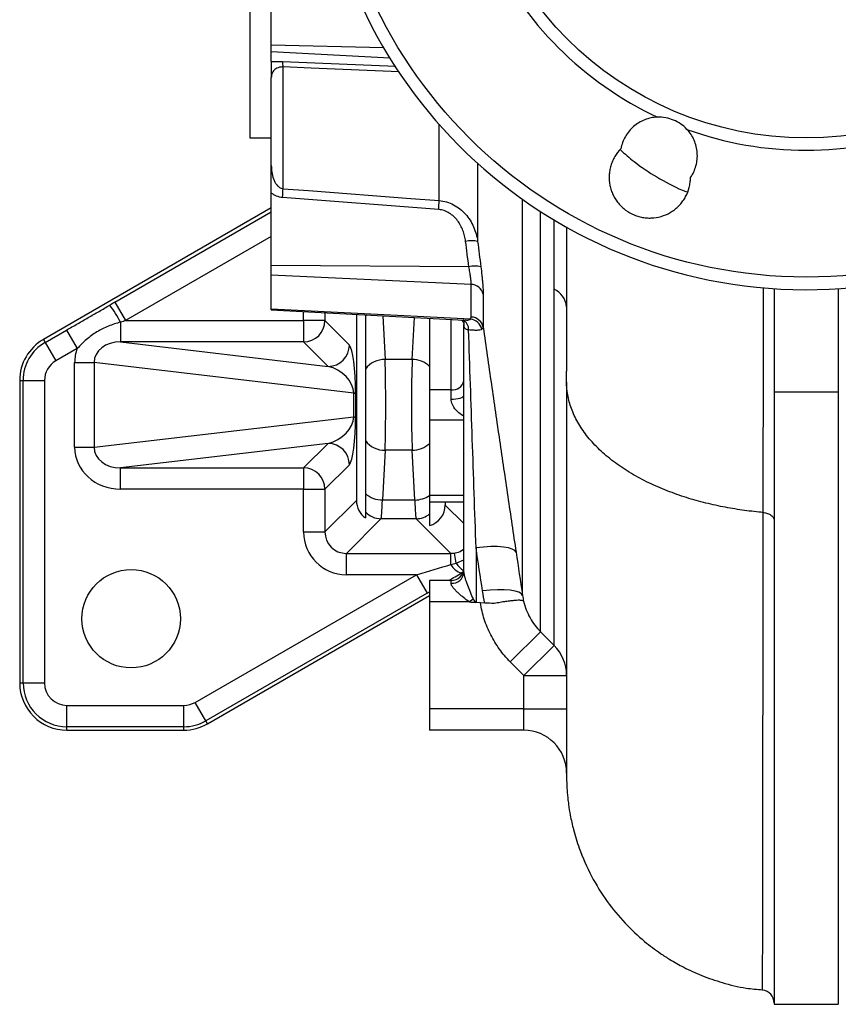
# Model space of a CAD drawing. Header units: millimetres. Extents: x 1645 to 4506, y 2573 to 3631.
# Tile 1 of 10: x 1645 to 2028, y 2573 to 3034. Entities that reach past the tile are written whole.
import ezdxf

# ---------------------------------------------------------------- set-up
doc = ezdxf.new("R2010")
doc.units = ezdxf.units.MM
doc.header["$LTSCALE"] = 2

msp = doc.modelspace()

# ---------------------------------------------------------------- linework, layer by layer
at = {"color": 7, "linetype": 'Continuous', "lineweight": 25}
for p, q in [((1752.94, 3136.47), (1752.94, 2978.47)), ((1762.94, 3021.86), (1762.94, 3060.4)), ((1762.94, 3018.66), (1762.94, 3021.86)), ((1762.94, 3014.2), (1762.94, 3018.66)), ((1768.42, 2954.73), (1768.42, 3011.65)), ((1762.94, 2965.63), (1762.94, 3006.76)), ((1752.94, 2978.47), (1762.94, 2978.47)), ((1762.94, 2918.84), (1762.94, 2952.71)), ((1841.17, 2944.98), (1768.21, 2950.58)), ((1762.94, 2945.71), (1656.39, 2884.2)), ((1855.26, 2918.2), (1762.94, 2918.84)), ((1762.94, 2914.29), (1762.94, 2918.84)), ((1856.35, 2909.94), (1762.94, 2914.29)), ((1762.94, 2898.32), (1762.94, 2914.29)), ((1856.35, 2894.7), (1856.35, 2909.94)), ((1861.96, 2905.45), (1861.96, 2889.9)), ((1997.94, 2907.96), (1997.94, 2859.58)), ((2027.94, 2907.96), (2027.94, 2859.58)), ((1689.87, 2901.68), (1694.86, 2893.03)), ((1855.99, 2893.68), (1762.94, 2898.32)), ((1762.94, 2898.04), (1762.94, 2898.32)), ((1762.94, 2898.04), (1853.29, 2893.3)), ((1692.46, 2892.33), (1692.46, 2883.04)), ((1694.86, 2893.03), (1778.04, 2893.03)), ((1778.04, 2893.03), (1778.04, 2883.04)), ((1788.02, 2893.03), (1778.04, 2893.03)), ((1788.02, 2893.03), (1799.44, 2881.61)), ((1802.72, 2895.95), (1802.72, 2808.9)), ((1806.94, 2895.73), (1806.94, 2895.11)), ((1806.94, 2895.11), (1806.94, 2870.34)), ((1836.94, 2894.16), (1836.94, 2860.7)), ((1852.91, 2891.43), (1852.94, 2890.27)), ((1852.94, 2893.32), (1852.94, 2891.29)), ((1657.19, 2882.81), (1667.25, 2888.62)), ((1667.25, 2888.62), (1672.24, 2879.97)), ((1852.94, 2775.41), (1852.94, 2891.29)), ((1656.39, 2884.2), (1657.19, 2882.81)), ((1657.19, 2882.81), (1662.19, 2874.16)), ((1692.46, 2883.04), (1789.45, 2871.63)), ((1778.04, 2883.04), (1692.46, 2883.04)), ((1789.45, 2871.63), (1778.04, 2883.04)), ((1672.24, 2879.97), (1662.19, 2874.16)), ((1671.03, 2873.43), (1680.17, 2873.43)), ((1671.03, 2833.82), (1671.03, 2873.43)), ((1801.45, 2859.15), (1680.17, 2873.43)), ((1680.17, 2873.43), (1680.17, 2833.82)), ((1828.77, 2874.84), (1816.11, 2874.84)), ((1645.34, 2865.06), (1645.34, 2723.63)), ((1645.34, 2865.06), (1646.94, 2865.06)), ((1646.94, 2865.06), (1656.93, 2865.06)), ((1646.94, 2723.63), (1646.94, 2865.06)), ((1656.93, 2865.06), (1656.93, 2723.63)), ((1801.45, 2859.15), (1802.3, 2859.15)), ((1801.45, 2848.1), (1801.45, 2859.15)), ((1802.3, 2859.15), (1802.3, 2848.1)), ((1836.94, 2860.7), (1836.94, 2846.55)), ((1846.94, 2860.7), (1836.94, 2860.7)), ((1846.94, 2856.32), (1846.94, 2860.7)), ((2027.94, 2859.58), (1997.94, 2859.58)), ((1997.94, 2859.58), (1997.94, 2573.33)), ((2027.94, 2859.58), (2027.94, 2573.33)), ((1680.17, 2833.82), (1801.45, 2848.1)), ((1801.45, 2848.1), (1802.3, 2848.1)), ((1836.94, 2846.55), (1836.94, 2811.2)), ((1806.94, 2836.91), (1806.94, 2812.14)), ((1671.03, 2833.82), (1680.17, 2833.82)), ((1789.45, 2835.62), (1692.46, 2824.21)), ((1778.04, 2824.21), (1789.45, 2835.62)), ((1816.11, 2832.41), (1814.89, 2809.15)), ((1828.77, 2832.41), (1816.11, 2832.41)), ((1829.99, 2809.15), (1828.77, 2832.41)), ((1692.46, 2824.21), (1778.04, 2824.21)), ((1692.46, 2814.22), (1692.46, 2824.21)), ((1778.04, 2824.21), (1778.04, 2814.22)), ((1799.44, 2825.64), (1788.02, 2814.22)), ((1778.04, 2814.22), (1692.46, 2814.22)), ((1778.04, 2814.22), (1788.02, 2814.22)), ((1778.04, 2794.19), (1778.04, 2814.22)), ((1788.02, 2814.22), (1788.02, 2794.19)), ((1788.02, 2794.19), (1802.72, 2808.9)), ((1814.89, 2809.15), (1829.99, 2809.15)), ((1836.94, 2811.2), (1836.94, 2808.27)), ((1836.94, 2808.27), (1852.94, 2808.27)), ((1844.24, 2808.27), (1844.24, 2806.81)), ((1814.2, 2800.4), (1798.01, 2784.21)), ((1806.94, 2803.56), (1806.94, 2800.74)), ((1830.68, 2800.4), (1814.2, 2800.4)), ((1846.87, 2784.21), (1830.68, 2800.4)), ((1836.94, 2802.63), (1836.94, 2797.19)), ((1778.04, 2794.19), (1788.02, 2794.19)), ((1858.63, 2786.8), (1858.63, 2761.17)), ((1900.94, 2789.17), (1900.94, 2788.45)), ((1798.01, 2784.21), (1846.87, 2784.21)), ((1798.01, 2774.22), (1798.01, 2784.21)), ((1846.87, 2778.95), (1846.87, 2784.21)), ((1849.34, 2779.57), (1848.54, 2784.34)), ((1727.34, 2714.52), (1830.74, 2774.22)), ((1830.74, 2774.22), (1798.01, 2774.22)), ((1830.74, 2774.22), (1835.73, 2765.57)), ((1846.94, 2771.47), (1836.94, 2771.47)), ((1836.94, 2771.47), (1836.94, 2761.47)), ((1846.94, 2770.18), (1846.94, 2771.47)), ((1835.73, 2765.57), (1732.33, 2705.88)), ((1733.13, 2704.49), (1836.94, 2764.42)), ((1855.48, 2761.47), (1857.21, 2762.96)), ((1836.94, 2761.47), (1836.94, 2711.47)), ((1855.48, 2761.47), (1836.94, 2761.47)), ((1858.63, 2761.17), (1858.48, 2761.18)), ((1862.81, 2760.95), (1858.63, 2761.17)), ((1874.63, 2733.46), (1888.78, 2747.47)), ((1888.78, 2747.47), (1895.08, 2741.11)), ((1880.94, 2727.09), (1895.08, 2741.11)), ((1880.94, 2727.09), (1874.63, 2733.46)), ((1880.94, 2711.47), (1880.94, 2727.09)), ((1880.94, 2727.09), (1900.94, 2727.09)), ((1645.34, 2723.63), (1646.94, 2723.63)), ((1646.94, 2723.63), (1656.93, 2723.63)), ((1667.44, 2713.12), (1722.08, 2713.12)), ((1667.44, 2703.13), (1667.44, 2713.12)), ((1722.08, 2703.13), (1722.08, 2713.12)), ((1732.33, 2705.88), (1727.34, 2714.52)), ((1880.94, 2711.47), (1836.94, 2711.47)), ((1836.94, 2711.47), (1836.94, 2701.47)), ((1880.94, 2711.47), (1900.94, 2711.47)), ((1722.08, 2703.13), (1667.44, 2703.13)), ((1667.44, 2701.53), (1667.44, 2703.13)), ((1722.08, 2701.53), (1722.08, 2703.13)), ((1733.13, 2704.49), (1732.33, 2705.88)), ((1667.44, 2701.53), (1722.08, 2701.53)), ((1880.94, 2701.47), (1836.94, 2701.47)), ((1997.94, 2573.33), (2027.94, 2573.33))]:
    msp.add_line(p, q, dxfattribs=at)
at = {"color": 8, "linetype": 'Continuous', "lineweight": 25}
for p, q in [((1815.42, 3020.6), (1762.94, 3021.86)), ((1818.32, 3015.78), (1762.94, 3018.66)), ((1768.21, 3014.2), (1821.08, 3011.94)), ((1841.37, 2949.13), (1841.37, 2984.79)), ((1859.38, 2966.58), (1859.38, 2930.09)), ((1880.36, 2764.53), (1880.36, 2949.75)), ((1689.87, 2901.68), (1762.94, 2943.87)), ((1888.78, 2747.47), (1888.78, 2944.05)), ((1762.94, 2932.33), (1694.86, 2893.03)), ((1778.04, 2893.03), (1778.04, 2897.25)), ((1788.02, 2896.72), (1788.02, 2893.03)), ((1807.62, 2895.69), (1806.94, 2895.11)), ((1815.04, 2895.31), (1816.11, 2874.84)), ((1828.77, 2874.84), (1829.8, 2894.53)), ((1846.94, 2860.7), (1846.94, 2893.63)), ((1852.94, 2891.31), (1852.94, 2891.07)), ((1900.94, 2864.57), (1900.94, 2869.46)), ((1852.94, 2846.55), (1836.94, 2846.55)), ((1852.94, 2811.2), (1836.94, 2811.2)), ((1844.24, 2806.81), (1852.94, 2798.11)), ((1849.34, 2779.57), (1852.94, 2781.22)), ((1852.56, 2775.45), (1851.87, 2775.03))]:
    msp.add_line(p, q, dxfattribs=at)
at = {"color": 8, "linetype": 'Continuous', "lineweight": 25, "flags": 128}
for points in [[(1822.69, 3009.32), (1781.6, 3011.08), (1768.42, 3011.65)], [(1992.49, 2580.04), (1992.5, 2580.07), (1992.52, 2580.97), (1992.54, 2583.49), (1992.56, 2587.51), (1992.58, 2593), (1992.6, 2600.16), (1992.62, 2608.84), (1992.64, 2619.01), (1992.66, 2631.44), (1992.68, 2645.5), (1992.7, 2661.13), (1992.72, 2678.8), (1992.74, 2698.06), (1992.76, 2718.8), (1992.77, 2738.26), (1992.79, 2758.79), (1992.81, 2780.57), (1992.83, 2803.32), (1992.83, 2803.32), (1992.83, 2803.32)]]:
    msp.add_lwpolyline(points, dxfattribs=at)
at = {"color": 7, "linetype": 'Continuous', "lineweight": 25, "flags": 128}
for points in [[(1768.42, 2954.73), (1780.37, 2953.81), (1828.19, 2950.15), (1841.37, 2949.13)], [(1846.94, 2856.32), (1848.11, 2856.35), (1849.24, 2856.45), (1850.27, 2856.6), (1851.18, 2856.8), (1851.93, 2857.04), (1852.48, 2857.32), (1852.82, 2857.63), (1852.94, 2857.94)], [(1877.33, 2784.71), (1876.78, 2785.54), (1875.59, 2786.23), (1873.81, 2786.78), (1871.49, 2787.15), (1868.72, 2787.34), (1865.58, 2787.35), (1862.18, 2787.17), (1858.63, 2786.8)], [(1880.36, 2764.53), (1879.81, 2765.35), (1878.63, 2766.05), (1876.85, 2766.59), (1874.54, 2766.97), (1871.77, 2767.16), (1868.62, 2767.16), (1865.21, 2766.97), (1861.65, 2766.6)]]:
    msp.add_lwpolyline(points, dxfattribs=at)
at = {"color": 7, "linetype": 'Continuous', "lineweight": 25}
for centre, radius in [((2012.94, 3136.47), 223.1), ((2012.94, 3136.47), 158), ((1697.44, 2753.63), 23)]:
    msp.add_circle(centre, radius, dxfattribs=at)
for centre, radius, start, end in [((2012.94, 3136.47), 229, 5.9418, 354.0582), ((2012.94, 3136.47), 163.79, 205.1091, 244.8909), ((1758.57, 3012.13), 9.86, 357.1992, 12.1443), ((2012.94, 3136.47), 163.79, 250.1091, 289.8909), ((1687.03, 2956.75), 81.41, 355.6539, 358.5751), ((1760.23, 2951.13), 81.17, 355.6526, 358.5886), ((1856.61, 2916.36), 14.01, 78.577, 101.6865), ((1858.13, 2904.6), 13.91, 78.6413, 101.9187), ((1856.32, 2904.15), 5.79, 12.9483, 89.7173), ((1891, 2898.54), 10, 5.8047, 65.8658), ((1626.84, 2856.68), 74.68, 28.5178, 35.727), ((1778, 2893.06), 10.02, 270.1836, 359.8164), ((1855.25, 2887.4), 6.32, 14.8473, 83.2609), ((1856.18, 2888.81), 5.89, 10.731, 88.2716), ((1667.44, 2865.06), 22.1, 120, 180), ((1667.44, 2865.06), 20.5, 120, 180), ((1789.42, 2881.65), 10.02, 270.1836, 359.8164), ((1667.44, 2865.06), 10.51, 120, 180), ((1815.82, 2863.84), 11, 88.4733, 143.7997), ((1828.8, 2862.92), 11.92, 46.9268, 90.1426), ((1847.69, 2866), 5.36, 261.9505, 348.5782), ((1815.82, 2843.41), 11, 216.2003, 271.5267), ((1789.42, 2825.61), 10.02, 0.1836, 89.8164), ((1828.8, 2844.33), 11.92, 269.8574, 313.0732), ((1778, 2814.19), 10.02, 0.1836, 89.8164), ((1814.9, 2821.23), 12.08, 228.7677, 269.9492), ((1829.84, 2821.83), 12.69, 270.6799, 304.0314), ((1814.23, 2810.42), 10.01, 223.2508, 269.8232), ((1830.65, 2810.41), 10.01, 270.1719, 308.9491), ((1853.55, 2782.31), 7.47, 206.7496, 257.0067), ((1846.94, 2777.47), 6, 270, 0), ((1847.3, 2775.83), 5.65, 266.3463, 355.8073), ((1881.21, 2727.08), 19.73, 0.0449, 45.3186), ((1667.44, 2723.63), 22.1, 180, 270), ((1667.44, 2723.63), 20.5, 180, 270), ((1667.44, 2723.63), 10.51, 180, 270), ((1722.08, 2723.63), 10.51, 270, 300), ((1722.08, 2723.63), 20.5, 270, 300), ((1722.08, 2723.63), 22.1, 270, 300), ((1880.94, 2681.47), 20, 0, 90), ((1991.94, 2573.96), 6, 0.017, 84.8883)]:
    msp.add_arc(centre, radius, start, end, dxfattribs=at)
at = {"color": 8, "linetype": 'Continuous', "lineweight": 25}
for centre, radius, start, end in [((1850.22, 2888.99), 4.95, 356.4796, 61.4879), ((1859.8, 2786.57), 12.58, 213.8022, 236.1427)]:
    msp.add_arc(centre, radius, start, end, dxfattribs=at)
at = {"color": 7, "linetype": 'Continuous', "lineweight": 25}
for centre, major_axis, ratio, start_param, end_param in [((1691.97, 2901.68), (34.7, 19.98), 0.02615, 1.616183, 1.685792), ((1696.96, 2893.03), (34.7, 9.98), 0.016075, 1.626613, 1.696222), ((1858.94, 2890.63), (-3.21, 5.72), 0.886144, 1.00582, 1.040469), ((1692.92, 2873), (12.71, -1.5), 0.781664, 1.699076, 3.248583), ((1692.92, 2873), (21.77, -2.56), 0.912488, 2.914571, 3.248583), ((1799.38, 2861.65), (-0.37, 20.18), 0.143585, 4.585836, 6.135343), ((1815.37, 2853.63), (0, 30), 0.034939, 3.926991, 5.497787), ((1829.51, 2853.63), (0, 30), 0.034939, 0.785398, 2.356194), ((1789.39, 2861.65), (11.13, -6.3), 0.736922, 0.411188, 1.960694), ((1789.39, 2845.6), (11.13, 6.3), 0.736922, 4.322491, 5.871997), ((1799.38, 2845.6), (0.37, 20.18), 0.143585, 3.289435, 4.838942), ((1692.92, 2834.25), (-21.77, -2.56), 0.912488, 6.176195, 7.725702), ((1692.92, 2834.25), (12.71, 1.5), 0.781664, 3.034603, 4.584109), ((1812.74, 2808.92), (7.09, 7.09), 0.997265, 2.357564, 3.310972), ((1814.15, 2830.36), (0, 30), 0.034939, 3.193953, 3.926991), ((1830.73, 2830.36), (0, 30), 0.034939, 2.356194, 3.089233), ((1834.23, 2806.84), (-7.09, 7.09), 0.997265, 2.628962, 3.925621), ((1798.06, 2794.25), (14.18, 14.18), 0.997265, 2.357564, 3.925621), ((1798.06, 2794.25), (7.13, 7.13), 0.991846, 2.357564, 3.925621), ((1846.82, 2794.25), (7.13, -7.13), 0.991846, 5.499157, 5.66595), ((1828.64, 2774.22), (34.7, 9.98), 0.016075, 4.768206, 5.260919), ((1858.94, 2805.86), (0, 44.81), 0.133894, 2.848813, 3.065531), ((1858.94, 2805.86), (0, -46.36), 0.258819, 5.990405, 6.001004)]:
    msp.add_ellipse(centre, major_axis=major_axis, ratio=ratio, start_param=start_param, end_param=end_param, dxfattribs=at)
at = {"color": 8, "linetype": 'Continuous', "lineweight": 25}
for start_param, end_param in [(5.057006, 5.250489), (4.757775, 4.792788)]:
    msp.add_ellipse((1833.63, 2765.57), major_axis=(34.7, 19.98), ratio=0.02615, start_param=start_param, end_param=end_param, dxfattribs=at)
at = {"color": 7, "linetype": 'Continuous', "lineweight": 25}
for points, knots in [([(1762.94, 3014.2), (1763.32, 3014.22), (1763.72, 3014.23), (1764.54, 3014.26), (1764.98, 3014.26), (1766.32, 3014.26), (1767.24, 3014.24), (1768.21, 3014.2)], [0, 0, 0, 0, 0.25, 0.25, 0.5, 0.5, 1, 1, 1, 1]), ([(1762.94, 3014.2), (1762.94, 3014.03), (1762.94, 3013.63), (1762.94, 3012.57), (1762.94, 3011.92), (1762.94, 3010.54), (1762.94, 3009.8), (1762.94, 3008.29), (1762.94, 3007.52), (1762.94, 3006.76)], [0, 0, 0, 0, 0.25, 0.25, 0.5, 0.5, 0.75, 0.75, 1, 1, 1, 1]), ([(1768.42, 3011.65), (1768.12, 3011.66), (1767.83, 3011.65), (1767.27, 3011.59), (1767, 3011.55), (1766.26, 3011.38), (1765.85, 3011.22), (1765.13, 3010.85), (1764.84, 3010.65), (1764.32, 3010.21), (1764.11, 3009.99), (1763.56, 3009.28), (1763.32, 3008.79), (1763.01, 3007.79), (1762.94, 3007.27), (1762.94, 3006.76)], [0, 0, 0, 0, 0.0625, 0.0625, 0.125, 0.125, 0.25, 0.25, 0.375, 0.375, 0.5, 0.5, 0.75, 0.75, 1, 1, 1, 1]), ([(1943.44, 2988.16), (1942.41, 2988.12), (1941.4, 2988), (1939.42, 2987.59), (1938.44, 2987.3), (1936.53, 2986.55), (1935.62, 2986.1), (1933.88, 2985.05), (1933.06, 2984.45), (1931.5, 2983.11), (1930.79, 2982.38), (1929.51, 2980.82), (1928.93, 2979.98), (1927.4, 2977.3), (1926.71, 2975.4), (1926.34, 2973.37)], [0, 0, 0, 0, 0.125, 0.125, 0.25, 0.25, 0.375, 0.375, 0.5, 0.5, 0.625, 0.625, 0.75, 0.75, 1, 1, 1, 1]), ([(1957.22, 2982.45), (1956.33, 2983.4), (1955.36, 2984.23), (1953.26, 2985.69), (1952.12, 2986.32), (1949.76, 2987.29), (1948.53, 2987.65), (1945.99, 2988.11), (1944.72, 2988.2), (1943.44, 2988.16)], [0, 0, 0, 0, 0.25, 0.25, 0.5, 0.5, 0.75, 0.75, 1, 1, 1, 1]), ([(1958.85, 2959.91), (1960.02, 2961.6), (1960.88, 2963.44), (1961.96, 2967.4), (1962.16, 2969.42), (1961.94, 2972.5), (1961.78, 2973.5), (1961.29, 2975.47), (1960.96, 2976.43), (1959.73, 2979.26), (1958.62, 2980.95), (1957.22, 2982.45)], [0, 0, 0, 0, 0.25, 0.25, 0.5, 0.5, 0.625, 0.625, 0.75, 0.75, 1, 1, 1, 1]), ([(1926.34, 2973.37), (1925.24, 2972.26), (1924.3, 2971.04), (1923.12, 2969.04), (1922.76, 2968.35), (1922.13, 2966.92), (1921.87, 2966.19), (1921.42, 2964.71), (1921.25, 2963.96), (1920.99, 2962.43), (1920.9, 2961.65), (1920.8, 2959.32), (1920.91, 2957.78), (1921.38, 2955.49), (1921.58, 2954.74), (1922.07, 2953.27), (1922.35, 2952.55), (1923.02, 2951.16), (1923.39, 2950.48), (1924.23, 2949.16), (1924.69, 2948.53), (1925.67, 2947.34), (1926.2, 2946.77), (1927.32, 2945.7), (1927.92, 2945.2), (1929.8, 2943.81), (1931.14, 2943.05), (1933.29, 2942.16), (1934.03, 2941.9), (1935.53, 2941.49), (1936.29, 2941.33), (1937.81, 2941.1), (1938.58, 2941.03), (1940.14, 2940.99), (1940.92, 2941.02), (1943.24, 2941.25), (1944.74, 2941.58), (1947.69, 2942.63), (1949.07, 2943.33), (1951.01, 2944.61), (1951.63, 2945.08), (1952.81, 2946.1), (1953.37, 2946.64), (1954.41, 2947.78), (1954.89, 2948.38), (1955.79, 2949.64), (1956.21, 2950.31), (1957.31, 2952.36), (1957.87, 2953.8), (1958.45, 2956.06), (1958.6, 2956.83), (1958.79, 2958.37), (1958.84, 2959.14), (1958.85, 2959.91)], [0, 0, 0, 0, 0.0625, 0.0625, 0.09375, 0.09375, 0.125, 0.125, 0.15625, 0.15625, 0.1875, 0.1875, 0.25, 0.25, 0.28125, 0.28125, 0.3125, 0.3125, 0.34375, 0.34375, 0.375, 0.375, 0.40625, 0.40625, 0.4375, 0.4375, 0.5, 0.5, 0.53125, 0.53125, 0.5625, 0.5625, 0.59375, 0.59375, 0.625, 0.625, 0.6875, 0.6875, 0.75, 0.75, 0.78125, 0.78125, 0.8125, 0.8125, 0.84375, 0.84375, 0.875, 0.875, 0.9375, 0.9375, 0.96875, 0.96875, 1, 1, 1, 1]), ([(1926.06, 2972.97), (1928.14, 2971.07), (1933.26, 2966.39), (1943.07, 2960.1), (1951.49, 2955.39), (1956.55, 2953.48), (1957.3, 2953.2)], [0, 0, 0, 0, 0.239281, 0.58897, 0.938878, 1, 1, 1, 1]), ([(1762.94, 2965.63), (1762.94, 2964.57), (1763.01, 2963.5), (1763.32, 2961.39), (1763.56, 2960.35), (1764.11, 2958.82), (1764.32, 2958.32), (1764.84, 2957.35), (1765.13, 2956.88), (1765.85, 2956.01), (1766.26, 2955.62), (1767, 2955.15), (1767.27, 2955.02), (1767.82, 2954.82), (1768.12, 2954.75), (1768.42, 2954.73)], [0, 0, 0, 0, 0.25, 0.25, 0.5, 0.5, 0.625, 0.625, 0.75, 0.75, 0.875, 0.875, 0.9375, 0.9375, 1, 1, 1, 1]), ([(1762.94, 2952.71), (1762.94, 2953.97), (1762.94, 2955.16), (1762.94, 2957.46), (1762.94, 2958.54), (1762.94, 2960.63), (1762.94, 2961.64), (1762.94, 2963.64), (1762.94, 2964.64), (1762.94, 2965.63)], [0, 0, 0, 0, 0.25, 0.25, 0.5, 0.5, 0.75, 0.75, 1, 1, 1, 1]), ([(1768.21, 2950.58), (1767.24, 2950.66), (1766.32, 2950.88), (1764.98, 2951.43), (1764.54, 2951.65), (1763.72, 2952.14), (1763.32, 2952.41), (1762.94, 2952.71)], [0, 0, 0, 0, 0.5, 0.5, 0.75, 0.75, 1, 1, 1, 1]), ([(1841.37, 2949.13), (1842.56, 2949.04), (1843.72, 2948.83), (1845.99, 2948.18), (1847.1, 2947.73), (1849.2, 2946.63), (1850.19, 2945.98), (1852.05, 2944.51), (1852.91, 2943.69), (1854.47, 2941.94), (1855.17, 2941), (1856.45, 2938.99), (1857, 2937.95), (1857.95, 2935.8), (1858.34, 2934.7), (1858.98, 2932.44), (1859.22, 2931.27), (1859.38, 2930.09)], [0, 0, 0, 0, 0.125, 0.125, 0.25, 0.25, 0.375, 0.375, 0.5, 0.5, 0.625, 0.625, 0.75, 0.75, 0.875, 0.875, 1, 1, 1, 1]), ([(1853.77, 2930.08), (1853.66, 2930.95), (1853.51, 2931.82), (1853.09, 2933.52), (1852.83, 2934.35), (1852.21, 2935.97), (1851.85, 2936.77), (1851, 2938.32), (1850.53, 2939.06), (1849.47, 2940.46), (1848.89, 2941.11), (1847.59, 2942.32), (1846.89, 2942.86), (1845.39, 2943.79), (1844.58, 2944.17), (1842.91, 2944.73), (1842.05, 2944.91), (1841.17, 2944.98)], [0, 0, 0, 0, 0.125, 0.125, 0.25, 0.25, 0.375, 0.375, 0.5, 0.5, 0.625, 0.625, 0.75, 0.75, 0.875, 0.875, 1, 1, 1, 1]), ([(1900.94, 2936.88), (1900.94, 2936.05), (1900.94, 2928.12), (1900.94, 2912.77), (1900.94, 2891.18), (1900.94, 2876.7), (1900.94, 2869.46)], [0, 0, 0, 0, 0.037878, 0.359149, 0.679997, 1, 1, 1, 1]), ([(1856.35, 2909.94), (1856.35, 2910.34), (1856.33, 2910.84), (1856.25, 2911.71), (1856.22, 2912.02), (1856.15, 2912.68), (1856.07, 2913.37), (1855.96, 2914.11), (1855.85, 2914.89), (1855.78, 2915.29), (1855.58, 2916.5), (1855.43, 2917.34), (1855.26, 2918.2)], [0, 0, 0, 0, 0.25, 0.25, 0.375, 0.375, 0.5, 0.625, 0.625, 0.75, 0.75, 1, 1, 1, 1]), ([(1860.87, 2918.23), (1861.04, 2916.89), (1861.19, 2915.59), (1861.4, 2913.7), (1861.46, 2913.08), (1861.58, 2911.88), (1861.63, 2911.3), (1861.72, 2910.2), (1861.76, 2909.67), (1861.84, 2908.66), (1861.87, 2908.18), (1861.94, 2906.84), (1861.96, 2906.07), (1861.96, 2905.45)], [0, 0, 0, 0, 0.25, 0.25, 0.375, 0.375, 0.5, 0.5, 0.625, 0.625, 0.75, 0.75, 1, 1, 1, 1]), ([(1895.08, 2741.11), (1895.08, 2742.94), (1895.08, 2745.47), (1895.08, 2750.3), (1895.08, 2752.08), (1895.08, 2755.02), (1895.08, 2756.04), (1895.08, 2758.17), (1895.08, 2759.28), (1895.08, 2765.03), (1895.08, 2770.27), (1895.08, 2781.97), (1895.08, 2788.43), (1895.08, 2802.59), (1895.08, 2810.28), (1895.08, 2820.7), (1895.08, 2822.82), (1895.08, 2827.13), (1895.08, 2829.32), (1895.08, 2835.99), (1895.08, 2840.57), (1895.08, 2849.99), (1895.08, 2854.83), (1895.08, 2864.78), (1895.08, 2869.87), (1895.08, 2885.48), (1895.08, 2896.35), (1895.08, 2907.66)], [0, 0, 0, 0, 0.125, 0.125, 0.1875, 0.1875, 0.21875, 0.21875, 0.25, 0.25, 0.375, 0.375, 0.5, 0.5, 0.625, 0.625, 0.65625, 0.65625, 0.6875, 0.6875, 0.75, 0.75, 0.8125, 0.8125, 0.875, 0.875, 1, 1, 1, 1]), ([(1667.25, 2888.62), (1668.94, 2889.59), (1670.62, 2890.56), (1674, 2892.49), (1675.68, 2893.46), (1679.06, 2895.41), (1680.74, 2896.38), (1684.1, 2898.34), (1685.78, 2899.31), (1687.47, 2900.29)], [0, 0, 0, 0, 0.25, 0.25, 0.5, 0.5, 0.75, 0.75, 1, 1, 1, 1]), ([(1692.46, 2892.33), (1690.52, 2891.79), (1688.62, 2891.17), (1684.94, 2889.67), (1683.16, 2888.8), (1680.6, 2887.25), (1679.76, 2886.69), (1678.13, 2885.5), (1677.33, 2884.87), (1675.81, 2883.55), (1675.07, 2882.86), (1673.63, 2881.44), (1672.93, 2880.71), (1672.24, 2879.97)], [0, 0, 0, 0, 0.25, 0.25, 0.5, 0.5, 0.625, 0.625, 0.75, 0.75, 0.875, 0.875, 1, 1, 1, 1]), ([(1851.69, 2893.39), (1851.82, 2893.29), (1852.2, 2893.03), (1852.81, 2892.13), (1852.94, 2891.41), (1852.94, 2891.37), (1852.94, 2891.36)], [0, 0, 0, 0, 0.199901, 0.588072, 0.892822, 1, 1, 1, 1]), ([(1855.15, 2888.69), (1854.8, 2888.71), (1854.49, 2888.76), (1853.93, 2888.94), (1853.69, 2889.08), (1853.32, 2889.48), (1853.18, 2889.74), (1853, 2890.35), (1852.96, 2890.7), (1852.94, 2891.07)], [0, 0, 0, 0, 0.25, 0.25, 0.5, 0.5, 0.75, 0.75, 1, 1, 1, 1]), ([(1861.36, 2889.02), (1861.13, 2888.84), (1860.82, 2888.71), (1860.24, 2888.58), (1860.03, 2888.55), (1859.57, 2888.5), (1859.32, 2888.49), (1858.53, 2888.47), (1857.94, 2888.49), (1856.63, 2888.56), (1855.92, 2888.62), (1855.15, 2888.69)], [0, 0, 0, 0, 0.25, 0.25, 0.375, 0.375, 0.5, 0.5, 0.75, 0.75, 1, 1, 1, 1]), ([(1858.63, 2786.8), (1858.04, 2803.73), (1857.46, 2820.69), (1856.31, 2854.65), (1855.73, 2871.65), (1855.15, 2888.69)], [0, 0, 0, 0, 0.5, 0.5, 1, 1, 1, 1]), ([(1861.96, 2889.9), (1863.24, 2881.04), (1864.51, 2872.2), (1867.05, 2854.57), (1868.33, 2845.78), (1870.89, 2828.25), (1872.18, 2819.51), (1874.75, 2802.08), (1876.04, 2793.39), (1877.33, 2784.71)], [0, 0, 0, 0, 0.25, 0.25, 0.5, 0.5, 0.75, 0.75, 1, 1, 1, 1]), ([(1806.94, 2870.34), (1806.94, 2869.17), (1806.94, 2867.94), (1806.94, 2865.98), (1806.94, 2865.31), (1806.94, 2863.93), (1806.94, 2863.23), (1806.94, 2861.08), (1806.94, 2859.62), (1806.94, 2857.4), (1806.94, 2856.65), (1806.94, 2855.14), (1806.94, 2854.37), (1806.94, 2852.1), (1806.94, 2850.6), (1806.94, 2848.38), (1806.94, 2847.64), (1806.94, 2846.18), (1806.94, 2845.44), (1806.94, 2843.31), (1806.94, 2841.94), (1806.94, 2839.98), (1806.94, 2839.35), (1806.94, 2838.1), (1806.94, 2837.49), (1806.94, 2836.91)], [0, 0, 0, 0, 0.125, 0.125, 0.1875, 0.1875, 0.25, 0.25, 0.375, 0.375, 0.4375, 0.4375, 0.5, 0.5, 0.625, 0.625, 0.6875, 0.6875, 0.75, 0.75, 0.875, 0.875, 0.9375, 0.9375, 1, 1, 1, 1]), ([(1992.83, 2803.32), (1992.15, 2803.38), (1988.55, 2803.71), (1981.93, 2804.52), (1972.89, 2806.09), (1963.76, 2808.21), (1954.67, 2810.91), (1945.75, 2814.21), (1937.19, 2818.13), (1929.16, 2822.65), (1921.85, 2827.73), (1915.46, 2833.31), (1910.12, 2839.28), (1905.96, 2845.52), (1903.02, 2851.9), (1901.3, 2858.3), (1900.94, 2862.51), (1900.94, 2864.57)], [0.7338988, 0.7338988, 0.7338988, 0.7338988, 0.7364008, 0.7469313, 0.7574619, 0.7679925, 0.778523, 0.7890536, 0.7995842, 0.8101147, 0.8206453, 0.8311759, 0.8417064, 0.852237, 0.8627676, 0.8732981, 0.8838287, 0.8838287, 0.8838287, 0.8838287]), ([(1900.94, 2864.22), (1900.94, 2858.43), (1900.94, 2845.91), (1900.94, 2828.17), (1900.94, 2810.94), (1900.94, 2795.34), (1900.94, 2781.25), (1900.94, 2767.75), (1900.94, 2755), (1900.94, 2743.14), (1900.94, 2732.8), (1900.94, 2723.84), (1900.94, 2715.53), (1900.94, 2708.03), (1900.94, 2701.47), (1900.94, 2696.26), (1900.94, 2692.18), (1900.94, 2689.07), (1900.94, 2686.73), (1900.94, 2685.02), (1900.94, 2683.88), (1900.94, 2683.31), (1900.94, 2683.11)], [0, 0, 0, 0, 0.053962, 0.116676, 0.177078, 0.235298, 0.291428, 0.345528, 0.407818, 0.467269, 0.523891, 0.577677, 0.628616, 0.688301, 0.743588, 0.794497, 0.841037, 0.8832, 0.920971, 0.954321, 0.98322, 1, 1, 1, 1]), ([(1806.94, 2812.14), (1806.94, 2810.94), (1806.94, 2809.85), (1806.94, 2808.39), (1806.94, 2807.93), (1806.94, 2807.07), (1806.94, 2806.67), (1806.94, 2805.57), (1806.94, 2804.97), (1806.94, 2804.28), (1806.94, 2804.09), (1806.94, 2803.77), (1806.94, 2803.64), (1806.94, 2803.56)], [0, 0, 0, 0, 0.25, 0.25, 0.375, 0.375, 0.5, 0.5, 0.75, 0.75, 0.875, 0.875, 1, 1, 1, 1]), ([(1836.94, 2811.32), (1836.94, 2810.08), (1836.94, 2808.97), (1836.94, 2807.48), (1836.94, 2807.01), (1836.94, 2806.14), (1836.94, 2805.73), (1836.94, 2804.61), (1836.94, 2804.01), (1836.94, 2803.33), (1836.94, 2803.14), (1836.94, 2802.83), (1836.94, 2802.71), (1836.94, 2802.63)], [0, 0, 0, 0, 0.25, 0.25, 0.375, 0.375, 0.5, 0.5, 0.75, 0.75, 0.875, 0.875, 1, 1, 1, 1]), ([(1992.83, 2803.32), (1993.54, 2803.25), (1994.22, 2803.11), (1995.46, 2802.69), (1996.02, 2802.41), (1996.95, 2801.75), (1997.32, 2801.37), (1997.81, 2800.55), (1997.94, 2800.12), (1997.94, 2799.68)], [0, 0, 0, 0, 0.25, 0.25, 0.5, 0.5, 0.75, 0.75, 1, 1, 1, 1]), ([(1852.94, 2775.41), (1852.94, 2775.22), (1852.96, 2775.01), (1853.02, 2774.55), (1853.06, 2774.32), (1853.21, 2773.59), (1853.34, 2773.08), (1853.65, 2772.04), (1853.82, 2771.5), (1854.19, 2770.44), (1854.38, 2769.9), (1854.98, 2768.28), (1855.41, 2767.2), (1856.29, 2765.07), (1856.74, 2764.01), (1857.21, 2762.96)], [0, 0, 0, 0, 0.0625, 0.0625, 0.125, 0.125, 0.25, 0.25, 0.375, 0.375, 0.5, 0.5, 0.75, 0.75, 1, 1, 1, 1]), ([(1855.48, 2761.47), (1854.53, 2762.16), (1853.61, 2762.87), (1852.27, 2763.95), (1851.83, 2764.32), (1850.96, 2765.06), (1850.54, 2765.44), (1849.72, 2766.2), (1849.33, 2766.58), (1848.6, 2767.34), (1848.26, 2767.73), (1847.67, 2768.48), (1847.41, 2768.85), (1847.14, 2769.38), (1847.07, 2769.55), (1846.97, 2769.88), (1846.94, 2770.04), (1846.94, 2770.18)], [0, 0, 0, 0, 0.25, 0.25, 0.375, 0.375, 0.5, 0.5, 0.625, 0.625, 0.75, 0.75, 0.875, 0.875, 0.9375, 0.9375, 1, 1, 1, 1]), ([(1858.48, 2761.18), (1858, 2761.2), (1857.52, 2761.23), (1856.56, 2761.28), (1856.08, 2761.3), (1855.6, 2761.33)], [0, 0, 0, 0, 0.5, 0.5, 1, 1, 1, 1]), ([(1874.63, 2733.46), (1872.77, 2735.33), (1871.09, 2737.33), (1868.04, 2741.56), (1866.68, 2743.79), (1864.89, 2747.31), (1864.34, 2748.51), (1863.34, 2750.94), (1862.89, 2752.17), (1861.67, 2755.91), (1861.06, 2758.46), (1860.64, 2761.07)], [0, 0, 0, 0, 0.25, 0.25, 0.5, 0.5, 0.625, 0.625, 0.75, 0.75, 1, 1, 1, 1]), ([(1880.87, 2761.77), (1880.86, 2761.8), (1880.84, 2761.82), (1880.79, 2761.87), (1880.76, 2761.9), (1880.66, 2761.96), (1880.57, 2762.01), (1880.26, 2762.11), (1879.98, 2762.16), (1879.46, 2762.21), (1879.27, 2762.23), (1878.85, 2762.24), (1878.62, 2762.24), (1877.9, 2762.23), (1877.36, 2762.21), (1876.15, 2762.11), (1875.47, 2762.05), (1874.04, 2761.88), (1873.28, 2761.78), (1871.66, 2761.54), (1870.8, 2761.4), (1869.01, 2761.08), (1868.09, 2760.91), (1867.14, 2760.72)], [0, 0, 0, 0, 0.03125, 0.03125, 0.0625, 0.0625, 0.125, 0.125, 0.25, 0.25, 0.3125, 0.3125, 0.375, 0.375, 0.5, 0.5, 0.625, 0.625, 0.75, 0.75, 0.875, 0.875, 1, 1, 1, 1]), ([(1880.87, 2761.77), (1881.2, 2760.43), (1881.61, 2759.12), (1882.61, 2756.55), (1883.2, 2755.28), (1885.19, 2751.66), (1886.83, 2749.46), (1888.78, 2747.47)], [0, 0, 0, 0, 0.25, 0.25, 0.5, 0.5, 1, 1, 1, 1]), ([(1880.94, 2701.47), (1880.94, 2701.47), (1880.94, 2701.53), (1880.94, 2701.79), (1880.94, 2701.98), (1880.94, 2702.48), (1880.94, 2702.79), (1880.94, 2703.52), (1880.94, 2703.94), (1880.94, 2704.86), (1880.94, 2705.38), (1880.94, 2706.46), (1880.94, 2707.04), (1880.94, 2707.94), (1880.94, 2708.26), (1880.94, 2708.88), (1880.94, 2709.2), (1880.94, 2710.16), (1880.94, 2710.81), (1880.94, 2711.47)], [0, 0, 0, 0, 0.125, 0.125, 0.25, 0.25, 0.375, 0.375, 0.5, 0.5, 0.625, 0.625, 0.75, 0.75, 0.8125, 0.8125, 0.875, 0.875, 1, 1, 1, 1]), ([(1900.94, 2683.11), (1900.94, 2682.78), (1900.94, 2681.71), (1900.94, 2681.57), (1900.94, 2681.47)], [0, 0, 0, 0, 0.311891, 1, 1, 1, 1]), ([(1900.94, 2681.47), (1900.94, 2681.47), (1900.94, 2681.1), (1900.93, 2679.64), (1900.98, 2676.98), (1901.12, 2674.26), (1901.28, 2672.01), (1901.52, 2669.49), (1901.94, 2666.07), (1902.72, 2661.19), (1904.25, 2654.34), (1907.23, 2644.66), (1912.25, 2633.26), (1919.55, 2621.46), (1927.96, 2611.26), (1935.36, 2604.31), (1941.03, 2599.82), (1944.99, 2596.98), (1949.81, 2593.86), (1956.2, 2590.28), (1964.33, 2586.55), (1974.08, 2583.22), (1983.6, 2580.88), (1989.96, 2580.34), (1992.5, 2580.12)], [0, 0, 0, 0, 0.000346, 0.041676, 0.075447, 0.09085, 0.106156, 0.122132, 0.139622, 0.171655, 0.216196, 0.273386, 0.36466, 0.45292, 0.537068, 0.615887, 0.645836, 0.674861, 0.708637, 0.75535, 0.814143, 0.878736, 0.951379, 1, 1, 1, 1])]:
    msp.add_open_spline(points, degree=3, knots=knots, dxfattribs=at)
at = {"color": 8, "linetype": 'Continuous', "lineweight": 25}
for points, knots in [([(1895.08, 2907.66), (1895.08, 2916.74), (1895.08, 2927.33), (1895.08, 2938.72), (1895.08, 2940.34)], [0, 0, 0, 0, 0.8574337, 1, 1, 1, 1]), ([(1992.83, 2803.32), (1992.83, 2803.32), (1992.85, 2809.95), (1992.88, 2823.47), (1992.91, 2844.39), (1992.91, 2866.32), (1992.94, 2885.91), (1992.95, 2899.83), (1992.96, 2906.49), (1992.96, 2908.42)], [0, 0, 0, 0, 0.000001, 0.19597, 0.392297, 0.59151, 0.7907, 0.939627, 1, 1, 1, 1]), ([(1853.51, 2893.33), (1853.93, 2893.3), (1854.88, 2893.24), (1855.63, 2893.41), (1855.92, 2893.63), (1855.99, 2893.68)], [0, 0, 0, 0, 0.384433, 0.855844, 1, 1, 1, 1]), ([(1852.94, 2848.29), (1852.14, 2848.79), (1850.37, 2849.88), (1848.33, 2852.24), (1847.09, 2854.58), (1846.98, 2855.88), (1846.94, 2856.32)], [0, 0, 0, 0, 0.283966, 0.625366, 0.87324, 1, 1, 1, 1]), ([(1848.54, 2784.34), (1848.91, 2784.42), (1850.32, 2784.71), (1851.91, 2785.32), (1852.81, 2786.19), (1852.94, 2786.31)], [0, 0, 0, 0, 0.232551, 0.889843, 1, 1, 1, 1])]:
    msp.add_open_spline(points, degree=3, knots=knots, dxfattribs=at)
at = {"color": 7, "linetype": 'Continuous', "lineweight": 25}
for points in [[(1855.26, 2918.2), (1854.76, 2922.16), (1854.26, 2926.12), (1853.77, 2930.08)], [(1859.38, 2930.09), (1859.87, 2926.14), (1860.37, 2922.19), (1860.87, 2918.23)], [(1855.99, 2893.68), (1856.24, 2894), (1856.35, 2894.34), (1856.35, 2894.7)], [(1861.96, 2889.9), (1861.93, 2889.6), (1861.74, 2889.3), (1861.36, 2889.02)], [(1861.65, 2766.6), (1860.64, 2773.33), (1859.63, 2780.07), (1858.63, 2786.8)], [(1877.33, 2784.71), (1878.34, 2777.98), (1879.35, 2771.25), (1880.36, 2764.53)], [(1846.87, 2778.95), (1847.7, 2779.12), (1848.53, 2779.33), (1849.34, 2779.57)], [(1862.81, 2760.95), (1862.32, 2762.82), (1861.94, 2764.7), (1861.65, 2766.6)], [(1880.36, 2764.53), (1880.49, 2763.6), (1880.66, 2762.68), (1880.87, 2761.77)], [(1867.14, 2760.72), (1865.72, 2760.8), (1864.28, 2760.87), (1862.81, 2760.95)]]:
    msp.add_open_spline(points, degree=3, dxfattribs=at)

doc.saveas('drawing.dxf')
